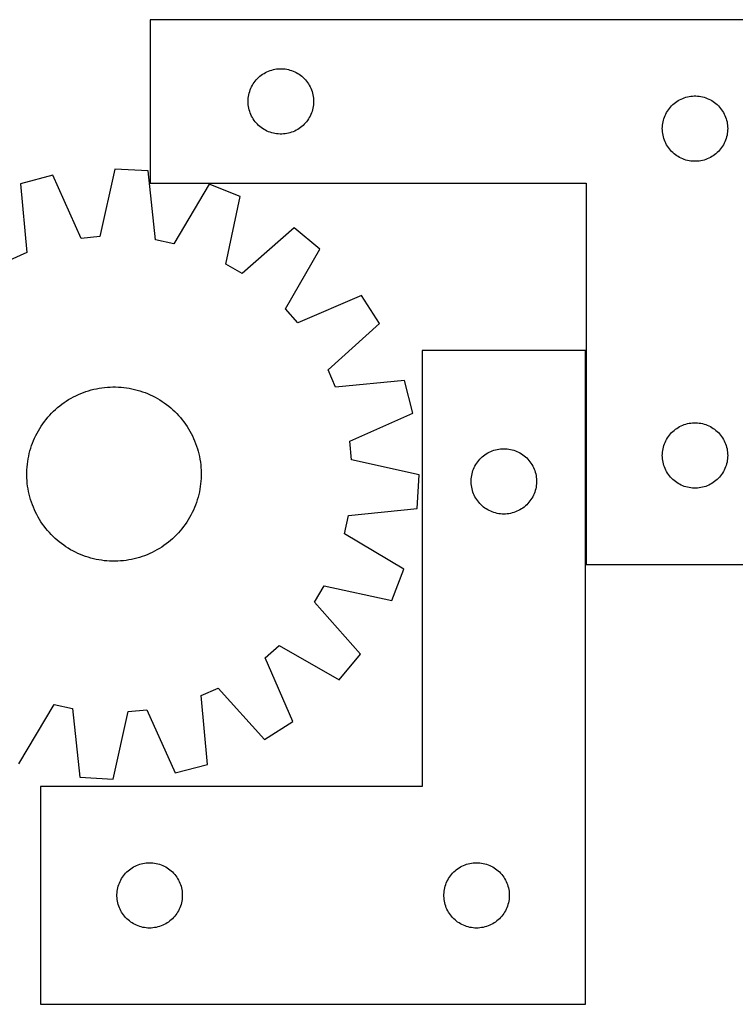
# Model space of a CAD drawing. Header units: millimetres. Extents: x 9 to 1493, y 7 to 461.
# Tile 3 of 4: x 677 to 1005, y 9 to 461. Entities that reach past the tile are written whole.
import ezdxf

# ---------------------------------------------------------------- set-up
doc = ezdxf.new("R2010")
doc.units = ezdxf.units.MM
doc.layers.add('COMMON', color=5, linetype='CONTINUOUS', true_color=0x0000ff)
doc.layers.add('CUT', color=7, linetype='CONTINUOUS', true_color=0x000000)

msp = doc.modelspace()

# ---------------------------------------------------------------- linework, layer by layer
at = {"layer": 'COMMON'}
msp.add_line((936.911163, 210.58747), (936.911163, 308.695864), dxfattribs=at)
at = {"layer": 'CUT'}
for p, q in [((1037.011163, 460.58747), (737.011163, 460.58747)), ((737.011163, 460.58747), (737.011163, 385.58747)), ((786.268881, 433.556632), (786.822063, 434.095751)), ((786.822063, 434.095751), (787.402266, 434.605677)), ((787.402266, 434.605677), (788.007949, 435.085059)), ((788.007949, 435.085059), (788.637508, 435.532625)), ((788.637508, 435.532625), (789.289271, 435.947189)), ((789.289271, 435.947189), (789.961512, 436.327652)), ((789.961512, 436.327652), (790.652448, 436.673004)), ((790.652448, 436.673004), (791.360245, 436.98233)), ((791.360245, 436.98233), (792.083028, 437.254808)), ((792.083028, 437.254808), (792.818879, 437.489718)), ((792.818879, 437.489718), (793.565847, 437.686436)), ((793.565847, 437.686436), (794.321952, 437.844439)), ((794.321952, 437.844439), (795.085188, 437.96331)), ((795.085188, 437.96331), (795.853531, 438.042733)), ((795.853531, 438.042733), (796.624945, 438.082497)), ((796.624945, 438.082497), (797.397382, 438.082497)), ((797.397382, 438.082497), (798.168795, 438.042733)), ((798.168795, 438.042733), (798.937139, 437.96331)), ((798.937139, 437.96331), (799.700375, 437.844439)), ((799.700375, 437.844439), (800.45648, 437.686436)), ((800.45648, 437.686436), (801.203448, 437.489718)), ((801.203448, 437.489718), (801.939299, 437.254808)), ((801.939299, 437.254808), (802.662082, 436.98233)), ((802.662082, 436.98233), (803.369879, 436.673004)), ((803.369879, 436.673004), (804.060815, 436.327652)), ((804.060815, 436.327652), (804.733055, 435.947189)), ((804.733055, 435.947189), (805.384819, 435.532625)), ((805.384819, 435.532625), (806.014378, 435.085059)), ((806.014378, 435.085059), (806.620061, 434.605677)), ((806.620061, 434.605677), (807.200263, 434.095751)), ((807.200263, 434.095751), (807.753446, 433.556632)), ((783.26641, 429.094279), (783.593857, 429.793877)), ((783.593857, 429.793877), (783.956885, 430.475691)), ((783.956885, 430.475691), (784.35453, 431.137913)), ((784.35453, 431.137913), (784.785738, 431.778786)), ((784.785738, 431.778786), (785.249366, 432.396612)), ((785.249366, 432.396612), (785.744184, 432.989752)), ((785.744184, 432.989752), (786.268881, 433.556632)), ((807.753446, 433.556632), (808.278142, 432.989752)), ((808.278142, 432.989752), (808.772961, 432.396612)), ((808.772961, 432.396612), (809.236588, 431.778786)), ((809.236588, 431.778786), (809.667797, 431.137913)), ((809.667797, 431.137913), (810.065442, 430.475691)), ((810.065442, 430.475691), (810.42847, 429.793877)), ((810.42847, 429.793877), (810.755917, 429.094279)), ((782.090665, 424.629785), (782.189845, 425.395829)), ((782.189845, 425.395829), (782.328328, 426.155751)), ((782.328328, 426.155751), (782.505748, 426.907537)), ((782.505748, 426.907537), (782.721633, 427.649192)), ((782.721633, 427.649192), (782.975411, 428.378751)), ((782.975411, 428.378751), (783.26641, 429.094279)), ((810.755917, 429.094279), (811.046916, 428.378751)), ((811.046916, 428.378751), (811.300694, 427.649192)), ((811.300694, 427.649192), (811.516579, 426.907537)), ((811.516579, 426.907537), (811.693999, 426.155751)), ((811.693999, 426.155751), (811.832482, 425.395829)), ((811.832482, 425.395829), (811.931662, 424.629785)), ((982.083028, 424.754808), (982.818879, 424.989718)), ((982.818879, 424.989718), (983.565847, 425.186436)), ((983.565847, 425.186436), (984.321952, 425.344439)), ((984.321952, 425.344439), (985.085188, 425.46331)), ((985.085188, 425.46331), (985.853531, 425.542733)), ((985.853531, 425.542733), (986.624945, 425.582497)), ((986.624945, 425.582497), (987.397382, 425.582497)), ((987.397382, 425.582497), (988.168795, 425.542733)), ((988.168795, 425.542733), (988.937139, 425.46331)), ((988.937139, 425.46331), (989.700375, 425.344439)), ((989.700375, 425.344439), (990.45648, 425.186436)), ((990.45648, 425.186436), (991.203448, 424.989718)), ((991.203448, 424.989718), (991.939299, 424.754808)), ((782.011163, 423.08747), (782.031052, 423.859651)), ((782.031052, 422.315289), (782.011163, 423.08747)), ((782.031052, 423.859651), (782.090665, 424.629785)), ((782.090665, 421.545155), (782.031052, 422.315289)), ((782.189845, 420.779111), (782.090665, 421.545155)), ((782.328328, 420.019189), (782.189845, 420.779111)), ((811.832482, 420.779111), (811.693999, 420.019189)), ((811.931662, 421.545155), (811.832482, 420.779111)), ((811.931662, 424.629785), (811.991275, 423.859651)), ((811.991275, 422.315289), (811.931662, 421.545155)), ((811.991275, 423.859651), (812.011163, 423.08747)), ((812.011163, 423.08747), (811.991275, 422.315289)), ((975.249366, 419.896612), (975.744184, 420.489752)), ((975.744184, 420.489752), (976.268881, 421.056632)), ((976.268881, 421.056632), (976.822063, 421.595751)), ((976.822063, 421.595751), (977.402266, 422.105677)), ((977.402266, 422.105677), (978.007949, 422.585059)), ((978.007949, 422.585059), (978.637508, 423.032625)), ((978.637508, 423.032625), (979.289271, 423.447189)), ((979.289271, 423.447189), (979.961512, 423.827652)), ((979.961512, 423.827652), (980.652448, 424.173004)), ((980.652448, 424.173004), (981.360245, 424.48233)), ((981.360245, 424.48233), (982.083028, 424.754808)), ((991.939299, 424.754808), (992.662082, 424.48233)), ((992.662082, 424.48233), (993.369879, 424.173004)), ((993.369879, 424.173004), (994.060815, 423.827652)), ((994.060815, 423.827652), (994.733055, 423.447189)), ((994.733055, 423.447189), (995.384819, 423.032625)), ((995.384819, 423.032625), (996.014378, 422.585059)), ((996.014378, 422.585059), (996.620061, 422.105677)), ((996.620061, 422.105677), (997.200263, 421.595751)), ((997.200263, 421.595751), (997.753446, 421.056632)), ((997.753446, 421.056632), (998.278142, 420.489752)), ((998.278142, 420.489752), (998.772961, 419.896612)), ((782.505748, 419.267403), (782.328328, 420.019189)), ((782.721633, 418.525748), (782.505748, 419.267403)), ((782.975411, 417.796189), (782.721633, 418.525748)), ((783.26641, 417.080661), (782.975411, 417.796189)), ((783.593857, 416.381063), (783.26641, 417.080661)), ((783.956885, 415.699249), (783.593857, 416.381063)), ((810.42847, 416.381063), (810.065442, 415.699249)), ((810.755917, 417.080661), (810.42847, 416.381063)), ((811.046916, 417.796189), (810.755917, 417.080661)), ((811.300694, 418.525748), (811.046916, 417.796189)), ((811.516579, 419.267403), (811.300694, 418.525748)), ((811.693999, 420.019189), (811.516579, 419.267403)), ((972.721633, 415.149192), (972.975411, 415.878751)), ((972.975411, 415.878751), (973.26641, 416.594279)), ((973.26641, 416.594279), (973.593857, 417.293877)), ((973.593857, 417.293877), (973.956885, 417.975691)), ((973.956885, 417.975691), (974.35453, 418.637913)), ((974.35453, 418.637913), (974.785738, 419.278786)), ((974.785738, 419.278786), (975.249366, 419.896612)), ((998.772961, 419.896612), (999.236588, 419.278786)), ((999.236588, 419.278786), (999.667797, 418.637913)), ((999.667797, 418.637913), (1000.065442, 417.975691)), ((1000.065442, 417.975691), (1000.42847, 417.293877)), ((1000.42847, 417.293877), (1000.755917, 416.594279)), ((1000.755917, 416.594279), (1001.046916, 415.878751)), ((1001.046916, 415.878751), (1001.300694, 415.149192)), ((784.35453, 415.037027), (783.956885, 415.699249)), ((784.785738, 414.396154), (784.35453, 415.037027)), ((785.249366, 413.778328), (784.785738, 414.396154)), ((785.744184, 413.185188), (785.249366, 413.778328)), ((786.268881, 412.618308), (785.744184, 413.185188)), ((786.822063, 412.07919), (786.268881, 412.618308)), ((787.402266, 411.569263), (786.822063, 412.07919)), ((788.007949, 411.089881), (787.402266, 411.569263)), ((806.620061, 411.569263), (806.014378, 411.089881)), ((807.200263, 412.07919), (806.620061, 411.569263)), ((807.753446, 412.618308), (807.200263, 412.07919)), ((808.278142, 413.185188), (807.753446, 412.618308)), ((808.772961, 413.778328), (808.278142, 413.185188)), ((809.236588, 414.396154), (808.772961, 413.778328)), ((809.667797, 415.037027), (809.236588, 414.396154)), ((810.065442, 415.699249), (809.667797, 415.037027)), ((972.011163, 410.58747), (972.031052, 411.359651)), ((972.031052, 411.359651), (972.090665, 412.129785)), ((972.090665, 412.129785), (972.189845, 412.895829)), ((972.189845, 412.895829), (972.328328, 413.655751)), ((972.328328, 413.655751), (972.505748, 414.407537)), ((972.505748, 414.407537), (972.721633, 415.149192)), ((1001.300694, 415.149192), (1001.516579, 414.407537)), ((1001.516579, 414.407537), (1001.693999, 413.655751)), ((1001.693999, 413.655751), (1001.832482, 412.895829)), ((1001.832482, 412.895829), (1001.931662, 412.129785)), ((1001.931662, 412.129785), (1001.991275, 411.359651)), ((1001.991275, 411.359651), (1002.011163, 410.58747)), ((788.637508, 410.642315), (788.007949, 411.089881)), ((789.289271, 410.227751), (788.637508, 410.642315)), ((789.961512, 409.847288), (789.289271, 410.227751)), ((790.652448, 409.501936), (789.961512, 409.847288)), ((791.360245, 409.19261), (790.652448, 409.501936)), ((792.083028, 408.920132), (791.360245, 409.19261)), ((792.818879, 408.685222), (792.083028, 408.920132)), ((793.565847, 408.488504), (792.818879, 408.685222)), ((794.321952, 408.330501), (793.565847, 408.488504)), ((795.085188, 408.21163), (794.321952, 408.330501)), ((795.853531, 408.132207), (795.085188, 408.21163)), ((796.624945, 408.092443), (795.853531, 408.132207)), ((797.397382, 408.092443), (796.624945, 408.092443)), ((798.168795, 408.132207), (797.397382, 408.092443)), ((798.937139, 408.21163), (798.168795, 408.132207)), ((799.700375, 408.330501), (798.937139, 408.21163)), ((800.45648, 408.488504), (799.700375, 408.330501)), ((801.203448, 408.685222), (800.45648, 408.488504)), ((801.939299, 408.920132), (801.203448, 408.685222)), ((802.662082, 409.19261), (801.939299, 408.920132)), ((803.369879, 409.501936), (802.662082, 409.19261)), ((804.060815, 409.847288), (803.369879, 409.501936)), ((804.733055, 410.227751), (804.060815, 409.847288)), ((805.384819, 410.642315), (804.733055, 410.227751)), ((806.014378, 411.089881), (805.384819, 410.642315)), ((972.031052, 409.815289), (972.011163, 410.58747)), ((972.090665, 409.045155), (972.031052, 409.815289)), ((972.189845, 408.279111), (972.090665, 409.045155)), ((972.328328, 407.519189), (972.189845, 408.279111)), ((972.505748, 406.767403), (972.328328, 407.519189)), ((972.721633, 406.025748), (972.505748, 406.767403)), ((1001.516579, 406.767403), (1001.300694, 406.025748)), ((1001.693999, 407.519189), (1001.516579, 406.767403)), ((1001.832482, 408.279111), (1001.693999, 407.519189)), ((1001.931662, 409.045155), (1001.832482, 408.279111)), ((1001.991275, 409.815289), (1001.931662, 409.045155)), ((1002.011163, 410.58747), (1001.991275, 409.815289)), ((972.975411, 405.296189), (972.721633, 406.025748)), ((973.26641, 404.580661), (972.975411, 405.296189)), ((973.593857, 403.881063), (973.26641, 404.580661)), ((973.956885, 403.199249), (973.593857, 403.881063)), ((974.35453, 402.537027), (973.956885, 403.199249)), ((974.785738, 401.896154), (974.35453, 402.537027)), ((999.667797, 402.537027), (999.236588, 401.896154)), ((1000.065442, 403.199249), (999.667797, 402.537027)), ((1000.42847, 403.881063), (1000.065442, 403.199249)), ((1000.755917, 404.580661), (1000.42847, 403.881063)), ((1001.046916, 405.296189), (1000.755917, 404.580661)), ((1001.300694, 406.025748), (1001.046916, 405.296189)), ((975.249366, 401.278328), (974.785738, 401.896154)), ((975.744184, 400.685188), (975.249366, 401.278328)), ((976.268881, 400.118308), (975.744184, 400.685188)), ((976.822063, 399.57919), (976.268881, 400.118308)), ((977.402266, 399.069263), (976.822063, 399.57919)), ((978.007949, 398.589881), (977.402266, 399.069263)), ((978.637508, 398.142315), (978.007949, 398.589881)), ((979.289271, 397.727751), (978.637508, 398.142315)), ((979.961512, 397.347288), (979.289271, 397.727751)), ((994.733055, 397.727751), (994.060815, 397.347288)), ((995.384819, 398.142315), (994.733055, 397.727751)), ((996.014378, 398.589881), (995.384819, 398.142315)), ((996.620061, 399.069263), (996.014378, 398.589881)), ((997.200263, 399.57919), (996.620061, 399.069263)), ((997.753446, 400.118308), (997.200263, 399.57919)), ((998.278142, 400.685188), (997.753446, 400.118308)), ((998.772961, 401.278328), (998.278142, 400.685188)), ((999.236588, 401.896154), (998.772961, 401.278328)), ((980.652448, 397.001936), (979.961512, 397.347288)), ((981.360245, 396.69261), (980.652448, 397.001936)), ((982.083028, 396.420132), (981.360245, 396.69261)), ((982.818879, 396.185222), (982.083028, 396.420132)), ((983.565847, 395.988504), (982.818879, 396.185222)), ((984.321952, 395.830501), (983.565847, 395.988504)), ((985.085188, 395.71163), (984.321952, 395.830501)), ((985.853531, 395.632207), (985.085188, 395.71163)), ((986.624945, 395.592443), (985.853531, 395.632207)), ((987.397382, 395.592443), (986.624945, 395.592443)), ((988.168795, 395.632207), (987.397382, 395.592443)), ((988.937139, 395.71163), (988.168795, 395.632207)), ((989.700375, 395.830501), (988.937139, 395.71163)), ((990.45648, 395.988504), (989.700375, 395.830501)), ((991.203448, 396.185222), (990.45648, 395.988504)), ((991.939299, 396.420132), (991.203448, 396.185222)), ((992.662082, 396.69261), (991.939299, 396.420132)), ((993.369879, 397.001936), (992.662082, 396.69261)), ((994.060815, 397.347288), (993.369879, 397.001936)), ((692.441075, 389.211688), (677.558422, 385.308205)), ((705.367312, 360.196396), (692.441075, 389.211688)), ((720.838976, 392.04454), (713.899309, 361.047511)), ((736.199463, 391.15798), (720.838976, 392.04454)), ((739.526826, 359.568371), (736.199463, 391.15798)), ((677.558422, 385.308205), (680.537015, 353.683804)), ((737.011163, 385.58747), (937.011163, 385.58747)), ((764.082871, 385.076748), (747.904247, 357.741298)), ((778.417601, 379.486929), (764.082871, 385.076748)), ((937.011163, 385.58747), (937.011163, 210.58747)), ((771.820385, 348.415213), (778.417601, 379.486929)), ((803.057093, 365.086886), (779.223188, 344.088798)), ((814.962882, 355.340977), (803.057093, 365.086886)), ((713.899309, 361.047511), (705.367312, 360.196396)), ((747.904247, 357.741298), (739.526826, 359.568371)), ((680.537015, 353.683804), (672.685612, 350.237813)), ((799.086868, 327.828671), (814.962882, 355.340977)), ((779.223188, 344.088798), (771.820385, 348.415213)), ((833.946574, 334.0317), (804.790417, 321.426414)), ((842.258, 321.083699), (833.946574, 334.0317)), ((804.790417, 321.426414), (799.086868, 327.828671)), ((818.657244, 299.8239), (842.258, 321.083699)), ((936.811162, 308.695864), (861.811162, 308.695864)), ((861.811162, 308.695864), (861.811162, 108.695864)), ((936.811162, 8.695864), (936.811162, 308.695864)), ((822.103235, 291.972497), (818.657244, 299.8239)), ((853.727636, 294.951089), (822.103235, 291.972497)), ((857.631119, 280.068436), (853.727636, 294.951089)), ((705.256045, 289.041037), (706.425622, 289.50049)), ((706.425622, 289.50049), (707.609053, 289.922979)), ((707.609053, 289.922979), (708.805172, 290.308087)), ((708.805172, 290.308087), (710.012796, 290.655434)), ((710.012796, 290.655434), (711.230735, 290.964677)), ((711.230735, 290.964677), (712.457787, 291.235511)), ((712.457787, 291.235511), (713.69274, 291.467669)), ((713.69274, 291.467669), (714.934376, 291.660922)), ((714.934376, 291.660922), (716.18147, 291.815078)), ((716.18147, 291.815078), (717.43279, 291.929986)), ((717.43279, 291.929986), (718.687103, 292.005533)), ((718.687103, 292.005533), (719.943169, 292.041643)), ((719.943169, 292.041643), (721.19975, 292.038282)), ((721.19975, 292.038282), (722.455605, 291.995452)), ((722.455605, 291.995452), (723.709496, 291.913196)), ((723.709496, 291.913196), (724.960183, 291.791595)), ((724.960183, 291.791595), (726.206434, 291.630769)), ((726.206434, 291.630769), (727.447019, 291.430876)), ((727.447019, 291.430876), (728.680712, 291.192114)), ((728.680712, 291.192114), (729.906297, 290.914719)), ((729.906297, 290.914719), (731.122565, 290.598964)), ((731.122565, 290.598964), (732.328314, 290.245162)), ((732.328314, 290.245162), (733.522354, 289.85366)), ((733.522354, 289.85366), (734.703508, 289.424846)), ((734.703508, 289.424846), (735.87061, 288.959142)), ((696.533316, 284.096558), (697.551887, 284.832439)), ((697.551887, 284.832439), (698.59307, 285.535962)), ((698.59307, 285.535962), (699.655837, 286.206433)), ((699.655837, 286.206433), (700.73914, 286.843192)), ((700.73914, 286.843192), (701.84191, 287.445608)), ((701.84191, 287.445608), (702.963058, 288.013089)), ((702.963058, 288.013089), (704.101477, 288.545074)), ((704.101477, 288.545074), (705.256045, 289.041037)), ((735.87061, 288.959142), (737.022508, 288.457009)), ((737.022508, 288.457009), (738.158065, 287.918941)), ((738.158065, 287.918941), (739.276161, 287.34547)), ((739.276161, 287.34547), (740.375692, 286.737162)), ((740.375692, 286.737162), (741.455573, 286.094617)), ((741.455573, 286.094617), (742.514738, 285.418469)), ((742.514738, 285.418469), (743.552142, 284.709386)), ((743.552142, 284.709386), (744.566762, 283.968067)), ((691.813986, 279.958293), (692.7049, 280.844453)), ((692.7049, 280.844453), (693.623209, 281.702192)), ((693.623209, 281.702192), (694.568007, 282.530662)), ((694.568007, 282.530662), (695.538362, 283.329047)), ((695.538362, 283.329047), (696.533316, 284.096558)), ((744.566762, 283.968067), (745.557595, 283.195243)), ((745.557595, 283.195243), (746.523665, 282.391678)), ((746.523665, 282.391678), (747.464017, 281.558165)), ((747.464017, 281.558165), (748.377724, 280.695526)), ((748.377724, 280.695526), (749.263884, 279.804612)), ((687.800126, 275.132712), (688.541445, 276.147331)), ((688.541445, 276.147331), (689.314269, 277.138165)), ((689.314269, 277.138165), (690.117833, 278.104234)), ((690.117833, 278.104234), (690.951347, 279.044586)), ((690.951347, 279.044586), (691.813986, 279.958293)), ((749.263884, 279.804612), (750.121623, 278.886303)), ((750.121623, 278.886303), (750.950093, 277.941505)), ((750.950093, 277.941505), (751.748478, 276.97115)), ((751.748478, 276.97115), (752.515989, 275.976196)), ((752.515989, 275.976196), (753.251869, 274.957625)), ((828.615827, 267.1422), (857.631119, 280.068436)), ((685.164042, 270.85673), (685.77235, 271.956261)), ((685.77235, 271.956261), (686.414895, 273.036142)), ((686.414895, 273.036142), (687.091043, 274.095307)), ((687.091043, 274.095307), (687.800126, 275.132712)), ((753.251869, 274.957625), (753.955392, 273.916442)), ((753.955392, 273.916442), (754.625864, 272.853675)), ((754.625864, 272.853675), (755.262622, 271.770372)), ((755.262622, 271.770372), (755.865039, 270.667602)), ((976.268881, 271.056632), (976.822063, 271.595751)), ((976.822063, 271.595751), (977.402266, 272.105677)), ((977.402266, 272.105677), (978.007949, 272.585059)), ((978.007949, 272.585059), (978.637508, 273.032625)), ((978.637508, 273.032625), (979.289271, 273.447189)), ((979.289271, 273.447189), (979.961512, 273.827652)), ((979.961512, 273.827652), (980.652448, 274.173004)), ((980.652448, 274.173004), (981.360245, 274.48233)), ((981.360245, 274.48233), (982.083028, 274.754808)), ((982.083028, 274.754808), (982.818879, 274.989718)), ((982.818879, 274.989718), (983.565847, 275.186436)), ((983.565847, 275.186436), (984.321952, 275.344439)), ((984.321952, 275.344439), (985.085188, 275.46331)), ((985.085188, 275.46331), (985.853531, 275.542733)), ((985.853531, 275.542733), (986.624945, 275.582497)), ((986.624945, 275.582497), (987.397382, 275.582497)), ((987.397382, 275.582497), (988.168795, 275.542733)), ((988.168795, 275.542733), (988.937139, 275.46331)), ((988.937139, 275.46331), (989.700375, 275.344439)), ((989.700375, 275.344439), (990.45648, 275.186436)), ((990.45648, 275.186436), (991.203448, 274.989718)), ((991.203448, 274.989718), (991.939299, 274.754808)), ((991.939299, 274.754808), (992.662082, 274.48233)), ((992.662082, 274.48233), (993.369879, 274.173004)), ((993.369879, 274.173004), (994.060815, 273.827652)), ((994.060815, 273.827652), (994.733055, 273.447189)), ((994.733055, 273.447189), (995.384819, 273.032625)), ((995.384819, 273.032625), (996.014378, 272.585059)), ((996.014378, 272.585059), (996.620061, 272.105677)), ((996.620061, 272.105677), (997.200263, 271.595751)), ((997.200263, 271.595751), (997.753446, 271.056632)), ((683.084666, 266.284078), (683.55037, 267.45118)), ((683.55037, 267.45118), (684.052503, 268.603077)), ((684.052503, 268.603077), (684.590571, 269.738635)), ((684.590571, 269.738635), (685.164042, 270.85673)), ((755.865039, 270.667602), (756.43252, 269.546454)), ((756.43252, 269.546454), (756.964505, 268.408035)), ((756.964505, 268.408035), (757.460468, 267.253467)), ((757.460468, 267.253467), (757.919921, 266.08389)), ((829.466942, 258.610203), (828.615827, 267.1422)), ((973.26641, 266.594279), (973.593857, 267.293877)), ((973.593857, 267.293877), (973.956885, 267.975691)), ((973.956885, 267.975691), (974.35453, 268.637913)), ((974.35453, 268.637913), (974.785738, 269.278786)), ((974.785738, 269.278786), (975.249366, 269.896612)), ((975.249366, 269.896612), (975.744184, 270.489752)), ((975.744184, 270.489752), (976.268881, 271.056632)), ((997.753446, 271.056632), (998.278142, 270.489752)), ((998.278142, 270.489752), (998.772961, 269.896612)), ((998.772961, 269.896612), (999.236588, 269.278786)), ((999.236588, 269.278786), (999.667797, 268.637913)), ((999.667797, 268.637913), (1000.065442, 267.975691)), ((1000.065442, 267.975691), (1000.42847, 267.293877)), ((1000.42847, 267.293877), (1000.755917, 266.594279)), ((681.594793, 261.486867), (681.910547, 262.703134)), ((681.910547, 262.703134), (682.26435, 263.908883)), ((682.26435, 263.908883), (682.655852, 265.102923)), ((682.655852, 265.102923), (683.084666, 266.284078)), ((757.919921, 266.08389), (758.34241, 264.900458)), ((758.34241, 264.900458), (758.727518, 263.70434)), ((758.727518, 263.70434), (759.074865, 262.496716)), ((759.074865, 262.496716), (759.384108, 261.278777)), ((891.922941, 261.750142), (892.604756, 262.11317)), ((892.604756, 262.11317), (893.304354, 262.440617)), ((893.304354, 262.440617), (894.019881, 262.731616)), ((894.019881, 262.731616), (894.74944, 262.985395)), ((894.74944, 262.985395), (895.491096, 263.20128)), ((895.491096, 263.20128), (896.242881, 263.378699)), ((896.242881, 263.378699), (897.002804, 263.517182)), ((897.002804, 263.517182), (897.768847, 263.616362)), ((897.768847, 263.616362), (898.538981, 263.675975)), ((898.538981, 263.675975), (899.311162, 263.695864)), ((899.311162, 263.695864), (900.083344, 263.675975)), ((900.083344, 263.675975), (900.853477, 263.616362)), ((900.853477, 263.616362), (901.619521, 263.517182)), ((901.619521, 263.517182), (902.379443, 263.378699)), ((902.379443, 263.378699), (903.131229, 263.20128)), ((903.131229, 263.20128), (903.872885, 262.985395)), ((903.872885, 262.985395), (904.602444, 262.731616)), ((904.602444, 262.731616), (905.317971, 262.440617)), ((905.317971, 262.440617), (906.017569, 262.11317)), ((906.017569, 262.11317), (906.699383, 261.750142)), ((972.031052, 261.359651), (972.090665, 262.129785)), ((972.090665, 262.129785), (972.189845, 262.895829)), ((972.189845, 262.895829), (972.328328, 263.655751)), ((972.328328, 263.655751), (972.505748, 264.407537)), ((972.505748, 264.407537), (972.721633, 265.149192)), ((972.721633, 265.149192), (972.975411, 265.878751)), ((972.975411, 265.878751), (973.26641, 266.594279)), ((1000.755917, 266.594279), (1001.046916, 265.878751)), ((1001.046916, 265.878751), (1001.300694, 265.149192)), ((1001.300694, 265.149192), (1001.516579, 264.407537)), ((1001.516579, 264.407537), (1001.693999, 263.655751)), ((1001.693999, 263.655751), (1001.832482, 262.895829)), ((1001.832482, 262.895829), (1001.931662, 262.129785)), ((1001.931662, 262.129785), (1001.991275, 261.359651)), ((680.717917, 256.540753), (680.878743, 257.787004)), ((680.878743, 257.787004), (681.078636, 259.027588)), ((681.078636, 259.027588), (681.317398, 260.261282)), ((681.317398, 260.261282), (681.594793, 261.486867)), ((759.384108, 261.278777), (759.654942, 260.051725)), ((759.654942, 260.051725), (759.8871, 258.816772)), ((759.8871, 258.816772), (760.080353, 257.575136)), ((860.46397, 251.670535), (829.466942, 258.610203)), ((886.866007, 257.06952), (887.313574, 257.699078)), ((887.313574, 257.699078), (887.792956, 258.304761)), ((887.792956, 258.304761), (888.302882, 258.884964)), ((888.302882, 258.884964), (888.842, 259.438147)), ((888.842, 259.438147), (889.408881, 259.962843)), ((889.408881, 259.962843), (890.00202, 260.457661)), ((890.00202, 260.457661), (890.619846, 260.921289)), ((890.619846, 260.921289), (891.26072, 261.352497)), ((891.26072, 261.352497), (891.922941, 261.750142)), ((906.699383, 261.750142), (907.361605, 261.352497)), ((907.361605, 261.352497), (908.002479, 260.921289)), ((908.002479, 260.921289), (908.620305, 260.457661)), ((908.620305, 260.457661), (909.213444, 259.962843)), ((909.213444, 259.962843), (909.780325, 259.438147)), ((909.780325, 259.438147), (910.319443, 258.884964)), ((910.319443, 258.884964), (910.829369, 258.304761)), ((910.829369, 258.304761), (911.308751, 257.699078)), ((911.308751, 257.699078), (911.756318, 257.06952)), ((972.011163, 260.58747), (972.031052, 261.359651)), ((972.031052, 259.815289), (972.011163, 260.58747)), ((972.090665, 259.045155), (972.031052, 259.815289)), ((972.189845, 258.279111), (972.090665, 259.045155)), ((972.328328, 257.519189), (972.189845, 258.279111)), ((1001.832482, 258.279111), (1001.693999, 257.519189)), ((1001.931662, 259.045155), (1001.832482, 258.279111)), ((1001.991275, 259.815289), (1001.931662, 259.045155)), ((1001.991275, 261.359651), (1002.011163, 260.58747)), ((1002.011163, 260.58747), (1001.991275, 259.815289)), ((680.47123, 252.780319), (680.51406, 254.036175)), ((680.51406, 254.036175), (680.596316, 255.290065)), ((680.596316, 255.290065), (680.717917, 256.540753)), ((760.080353, 257.575136), (760.234509, 256.328042)), ((760.234509, 256.328042), (760.349417, 255.076722)), ((760.349417, 255.076722), (760.424964, 253.822409)), ((760.424964, 253.822409), (760.461074, 252.566343)), ((884.908914, 252.888148), (885.143824, 253.624)), ((885.143824, 253.624), (885.416303, 254.346782)), ((885.416303, 254.346782), (885.725628, 255.05458)), ((885.725628, 255.05458), (886.07098, 255.745515)), ((886.07098, 255.745515), (886.451443, 256.417756)), ((886.451443, 256.417756), (886.866007, 257.06952)), ((911.756318, 257.06952), (912.170882, 256.417756)), ((912.170882, 256.417756), (912.551344, 255.745515)), ((912.551344, 255.745515), (912.896696, 255.05458)), ((912.896696, 255.05458), (913.206022, 254.346782)), ((913.206022, 254.346782), (913.478501, 253.624)), ((913.478501, 253.624), (913.713411, 252.888148)), ((972.505748, 256.767403), (972.328328, 257.519189)), ((972.721633, 256.025748), (972.505748, 256.767403)), ((972.975411, 255.296189), (972.721633, 256.025748)), ((973.26641, 254.580661), (972.975411, 255.296189)), ((973.593857, 253.881063), (973.26641, 254.580661)), ((973.956885, 253.199249), (973.593857, 253.881063)), ((974.35453, 252.537027), (973.956885, 253.199249)), ((1000.065442, 253.199249), (999.667797, 252.537027)), ((1000.42847, 253.881063), (1000.065442, 253.199249)), ((1000.755917, 254.580661), (1000.42847, 253.881063)), ((1001.046916, 255.296189), (1000.755917, 254.580661)), ((1001.300694, 256.025748), (1001.046916, 255.296189)), ((1001.516579, 256.767403), (1001.300694, 256.025748)), ((1001.693999, 257.519189), (1001.516579, 256.767403)), ((680.467868, 251.523738), (680.47123, 252.780319)), ((680.503979, 250.267672), (680.467868, 251.523738)), ((680.579525, 249.01336), (680.503979, 250.267672)), ((680.694434, 247.762039), (680.579525, 249.01336)), ((760.332627, 248.800016), (760.211026, 247.549329)), ((760.414883, 250.053907), (760.332627, 248.800016)), ((760.457713, 251.309762), (760.414883, 250.053907)), ((760.461074, 252.566343), (760.457713, 251.309762)), ((859.577411, 236.310049), (860.46397, 251.670535)), ((884.316135, 249.082083), (884.3559, 249.853496)), ((884.316135, 248.309645), (884.316135, 249.082083)), ((884.3559, 249.853496), (884.435322, 250.621839)), ((884.435322, 250.621839), (884.554193, 251.385075)), ((884.554193, 251.385075), (884.712197, 252.14118)), ((884.712197, 252.14118), (884.908914, 252.888148)), ((913.713411, 252.888148), (913.910128, 252.14118)), ((913.910128, 252.14118), (914.068132, 251.385075)), ((914.068132, 251.385075), (914.187003, 250.621839)), ((914.187003, 250.621839), (914.266425, 249.853496)), ((914.266425, 249.853496), (914.306189, 249.082083)), ((914.306189, 249.082083), (914.306189, 248.309645)), ((974.785738, 251.896154), (974.35453, 252.537027)), ((975.249366, 251.278328), (974.785738, 251.896154)), ((975.744184, 250.685188), (975.249366, 251.278328)), ((976.268881, 250.118308), (975.744184, 250.685188)), ((976.822063, 249.57919), (976.268881, 250.118308)), ((977.402266, 249.069263), (976.822063, 249.57919)), ((978.007949, 248.589881), (977.402266, 249.069263)), ((978.637508, 248.142315), (978.007949, 248.589881)), ((996.014378, 248.589881), (995.384819, 248.142315)), ((996.620061, 249.069263), (996.014378, 248.589881)), ((997.200263, 249.57919), (996.620061, 249.069263)), ((997.753446, 250.118308), (997.200263, 249.57919)), ((998.278142, 250.685188), (997.753446, 250.118308)), ((998.772961, 251.278328), (998.278142, 250.685188)), ((999.236588, 251.896154), (998.772961, 251.278328)), ((999.667797, 252.537027), (999.236588, 251.896154)), ((680.84859, 246.514945), (680.694434, 247.762039)), ((681.041843, 245.273309), (680.84859, 246.514945)), ((681.274001, 244.038356), (681.041843, 245.273309)), ((681.544835, 242.811304), (681.274001, 244.038356)), ((759.850307, 245.062493), (759.611545, 243.8288)), ((760.050199, 246.303077), (759.850307, 245.062493)), ((760.211026, 247.549329), (760.050199, 246.303077)), ((884.3559, 247.538232), (884.316135, 248.309645)), ((884.435322, 246.769888), (884.3559, 247.538232)), ((884.554193, 246.006652), (884.435322, 246.769888)), ((884.712197, 245.250548), (884.554193, 246.006652)), ((884.908914, 244.503579), (884.712197, 245.250548)), ((885.143824, 243.767728), (884.908914, 244.503579)), ((913.713411, 244.503579), (913.478501, 243.767728)), ((913.910128, 245.250548), (913.713411, 244.503579)), ((914.068132, 246.006652), (913.910128, 245.250548)), ((914.187003, 246.769888), (914.068132, 246.006652)), ((914.266425, 247.538232), (914.187003, 246.769888)), ((914.306189, 248.309645), (914.266425, 247.538232)), ((979.289271, 247.727751), (978.637508, 248.142315)), ((979.961512, 247.347288), (979.289271, 247.727751)), ((980.652448, 247.001936), (979.961512, 247.347288)), ((981.360245, 246.69261), (980.652448, 247.001936)), ((982.083028, 246.420132), (981.360245, 246.69261)), ((982.818879, 246.185222), (982.083028, 246.420132)), ((983.565847, 245.988504), (982.818879, 246.185222)), ((984.321952, 245.830501), (983.565847, 245.988504)), ((985.085188, 245.71163), (984.321952, 245.830501)), ((985.853531, 245.632207), (985.085188, 245.71163)), ((986.624945, 245.592443), (985.853531, 245.632207)), ((987.397382, 245.592443), (986.624945, 245.592443)), ((988.168795, 245.632207), (987.397382, 245.592443)), ((988.937139, 245.71163), (988.168795, 245.632207)), ((989.700375, 245.830501), (988.937139, 245.71163)), ((990.45648, 245.988504), (989.700375, 245.830501)), ((991.203448, 246.185222), (990.45648, 245.988504)), ((991.939299, 246.420132), (991.203448, 246.185222)), ((992.662082, 246.69261), (991.939299, 246.420132)), ((993.369879, 247.001936), (992.662082, 246.69261)), ((994.060815, 247.347288), (993.369879, 247.001936)), ((994.733055, 247.727751), (994.060815, 247.347288)), ((995.384819, 248.142315), (994.733055, 247.727751)), ((681.854078, 241.593365), (681.544835, 242.811304)), ((682.201425, 240.385741), (681.854078, 241.593365)), ((682.586533, 239.189623), (682.201425, 240.385741)), ((758.664592, 240.181198), (758.273091, 238.987158)), ((759.018395, 241.386947), (758.664592, 240.181198)), ((759.33415, 242.603214), (759.018395, 241.386947)), ((759.611545, 243.8288), (759.33415, 242.603214)), ((885.416303, 243.044945), (885.143824, 243.767728)), ((885.725628, 242.337148), (885.416303, 243.044945)), ((886.07098, 241.646213), (885.725628, 242.337148)), ((886.451443, 240.973972), (886.07098, 241.646213)), ((886.866007, 240.322208), (886.451443, 240.973972)), ((887.313574, 239.69265), (886.866007, 240.322208)), ((887.792956, 239.086966), (887.313574, 239.69265)), ((911.308751, 239.69265), (910.829369, 239.086966)), ((911.756318, 240.322208), (911.308751, 239.69265)), ((912.170882, 240.973972), (911.756318, 240.322208)), ((912.551344, 241.646213), (912.170882, 240.973972)), ((912.896696, 242.337148), (912.551344, 241.646213)), ((913.206022, 243.044945), (912.896696, 242.337148)), ((913.478501, 243.767728), (913.206022, 243.044945)), ((683.009022, 238.006191), (682.586533, 239.189623)), ((683.468475, 236.836614), (683.009022, 238.006191)), ((683.964438, 235.682047), (683.468475, 236.836614)), ((684.496423, 234.543627), (683.964438, 235.682047)), ((756.876439, 235.487004), (756.338372, 234.351446)), ((757.378573, 236.638902), (756.876439, 235.487004)), ((757.844276, 237.806004), (757.378573, 236.638902)), ((758.273091, 238.987158), (757.844276, 237.806004)), ((827.987802, 232.982686), (859.577411, 236.310049)), ((888.302882, 238.506764), (887.792956, 239.086966)), ((888.842, 237.953581), (888.302882, 238.506764)), ((889.408881, 237.428885), (888.842, 237.953581)), ((890.00202, 236.934067), (889.408881, 237.428885)), ((890.619846, 236.470439), (890.00202, 236.934067)), ((891.26072, 236.03923), (890.619846, 236.470439)), ((891.922941, 235.641585), (891.26072, 236.03923)), ((892.604756, 235.278558), (891.922941, 235.641585)), ((893.304354, 234.95111), (892.604756, 235.278558)), ((906.017569, 235.278558), (905.317971, 234.95111)), ((906.699383, 235.641585), (906.017569, 235.278558)), ((907.361605, 236.03923), (906.699383, 235.641585)), ((908.002479, 236.470439), (907.361605, 236.03923)), ((908.620305, 236.934067), (908.002479, 236.470439)), ((909.213444, 237.428885), (908.620305, 236.934067)), ((909.780325, 237.953581), (909.213444, 237.428885)), ((910.319443, 238.506764), (909.780325, 237.953581)), ((910.829369, 239.086966), (910.319443, 238.506764)), ((685.063903, 233.422479), (684.496423, 234.543627)), ((685.66632, 232.31971), (685.063903, 233.422479)), ((686.303079, 231.236406), (685.66632, 232.31971)), ((686.97355, 230.173639), (686.303079, 231.236406)), ((754.514048, 231.053939), (753.8379, 229.994774)), ((755.156593, 232.13382), (754.514048, 231.053939)), ((755.764901, 233.233351), (755.156593, 232.13382)), ((756.338372, 234.351446), (755.764901, 233.233351)), ((826.160728, 224.605265), (827.987802, 232.982686)), ((894.019881, 234.660112), (893.304354, 234.95111)), ((894.74944, 234.406333), (894.019881, 234.660112)), ((895.491096, 234.190448), (894.74944, 234.406333)), ((896.242881, 234.013029), (895.491096, 234.190448)), ((897.002804, 233.874545), (896.242881, 234.013029)), ((897.768847, 233.775366), (897.002804, 233.874545)), ((898.538981, 233.715752), (897.768847, 233.775366)), ((899.311162, 233.695864), (898.538981, 233.715752)), ((900.083344, 233.715752), (899.311162, 233.695864)), ((900.853477, 233.775366), (900.083344, 233.715752)), ((901.619521, 233.874545), (900.853477, 233.775366)), ((902.379443, 234.013029), (901.619521, 233.874545)), ((903.131229, 234.190448), (902.379443, 234.013029)), ((903.872885, 234.406333), (903.131229, 234.190448)), ((904.602444, 234.660112), (903.872885, 234.406333)), ((905.317971, 234.95111), (904.602444, 234.660112)), ((687.677073, 229.132456), (686.97355, 230.173639)), ((688.412954, 228.113885), (687.677073, 229.132456)), ((689.180465, 227.118931), (688.412954, 228.113885)), ((689.97885, 226.148576), (689.180465, 227.118931)), ((690.80732, 225.203778), (689.97885, 226.148576)), ((750.811109, 225.985847), (749.977596, 225.045495)), ((751.614674, 226.951917), (750.811109, 225.985847)), ((752.387497, 227.94275), (751.614674, 226.951917)), ((753.128817, 228.95737), (752.387497, 227.94275)), ((753.8379, 229.994774), (753.128817, 228.95737)), ((691.665059, 224.285469), (690.80732, 225.203778)), ((692.551219, 223.394555), (691.665059, 224.285469)), ((693.464926, 222.531916), (692.551219, 223.394555)), ((694.405278, 221.698403), (693.464926, 222.531916)), ((695.371347, 220.894838), (694.405278, 221.698403)), ((746.360936, 221.559419), (745.390581, 220.761034)), ((747.305734, 222.387889), (746.360936, 221.559419)), ((748.224043, 223.245628), (747.305734, 222.387889)), ((749.114957, 224.131788), (748.224043, 223.245628)), ((749.977596, 225.045495), (749.114957, 224.131788)), ((853.496179, 208.426641), (826.160728, 224.605265)), ((696.362181, 220.122014), (695.371347, 220.894838)), ((697.3768, 219.380695), (696.362181, 220.122014)), ((698.414205, 218.671612), (697.3768, 219.380695)), ((699.47337, 217.995464), (698.414205, 218.671612)), ((700.553251, 217.352919), (699.47337, 217.995464)), ((701.652782, 216.744611), (700.553251, 217.352919)), ((740.189802, 217.24689), (739.087033, 216.644473)), ((741.273105, 217.883648), (740.189802, 217.24689)), ((742.335873, 218.554119), (741.273105, 217.883648)), ((743.377056, 219.257643), (742.335873, 218.554119)), ((744.395627, 219.993523), (743.377056, 219.257643)), ((745.390581, 220.761034), (744.395627, 219.993523)), ((702.770877, 216.17114), (701.652782, 216.744611)), ((703.906434, 215.633073), (702.770877, 216.17114)), ((705.058332, 215.130939), (703.906434, 215.633073)), ((706.225434, 214.665236), (705.058332, 215.130939)), ((707.406588, 214.236421), (706.225434, 214.665236)), ((708.600629, 213.844919), (707.406588, 214.236421)), ((709.806378, 213.491117), (708.600629, 213.844919)), ((711.022645, 213.175362), (709.806378, 213.491117)), ((712.24823, 212.897967), (711.022645, 213.175362)), ((713.481924, 212.659205), (712.24823, 212.897967)), ((714.722508, 212.459313), (713.481924, 212.659205)), ((715.968759, 212.298486), (714.722508, 212.459313)), ((725.994567, 212.429159), (724.747473, 212.275003)), ((727.236203, 212.622412), (725.994567, 212.429159)), ((728.471156, 212.85457), (727.236203, 212.622412)), ((729.698208, 213.125404), (728.471156, 212.85457)), ((730.916147, 213.434647), (729.698208, 213.125404)), ((732.123771, 213.781994), (730.916147, 213.434647)), ((733.319889, 214.167102), (732.123771, 213.781994)), ((734.503321, 214.589591), (733.319889, 214.167102)), ((735.672897, 215.049044), (734.503321, 214.589591)), ((736.827465, 215.545007), (735.672897, 215.049044)), ((737.965885, 216.076992), (736.827465, 215.545007)), ((739.087033, 216.644473), (737.965885, 216.076992)), ((717.219447, 212.176885), (715.968759, 212.298486)), ((718.473337, 212.094629), (717.219447, 212.176885)), ((719.729193, 212.051799), (718.473337, 212.094629)), ((720.985774, 212.048438), (719.729193, 212.051799)), ((722.24184, 212.084548), (720.985774, 212.048438)), ((723.496152, 212.160095), (722.24184, 212.084548)), ((724.747473, 212.275003), (723.496152, 212.160095)), ((847.906359, 194.091911), (853.496179, 208.426641)), ((937.011163, 210.58747), (1037.011163, 210.58747)), ((812.508228, 193.286324), (816.834644, 200.689127)), ((816.834644, 200.689127), (847.906359, 194.091911)), ((833.506317, 169.452419), (812.508228, 193.286324)), ((789.845844, 167.719095), (796.248102, 173.422644)), ((796.248102, 173.422644), (823.760408, 157.54663)), ((802.451131, 138.562938), (789.845844, 167.719095)), ((823.760408, 157.54663), (833.506317, 169.452419)), ((760.391928, 150.406277), (768.24333, 153.852268)), ((768.24333, 153.852268), (789.50313, 130.251512)), ((763.37052, 118.781876), (760.391928, 150.406277)), ((676.846071, 119.013333), (693.024696, 146.348784)), ((693.024696, 146.348784), (701.402117, 144.52171)), ((701.402117, 144.52171), (704.729479, 112.932101)), ((720.089966, 112.045541), (727.029634, 143.04257)), ((727.029634, 143.04257), (735.561631, 143.893685)), ((735.561631, 143.893685), (748.487867, 114.878393)), ((789.50313, 130.251512), (802.451131, 138.562938)), ((748.487867, 114.878393), (763.37052, 118.781876)), ((861.811162, 108.695864), (686.811162, 108.695864)), ((686.811162, 108.695864), (686.811162, 8.695864)), ((704.729479, 112.932101), (720.089966, 112.045541)), ((730.104756, 72.11317), (730.804354, 72.440617)), ((730.804354, 72.440617), (731.519881, 72.731616)), ((731.519881, 72.731616), (732.24944, 72.985395)), ((732.24944, 72.985395), (732.991096, 73.20128)), ((732.991096, 73.20128), (733.742881, 73.378699)), ((733.742881, 73.378699), (734.502804, 73.517182)), ((734.502804, 73.517182), (735.268847, 73.616362)), ((735.268847, 73.616362), (736.038981, 73.675975)), ((736.038981, 73.675975), (736.811162, 73.695864)), ((736.811162, 73.695864), (737.583344, 73.675975)), ((737.583344, 73.675975), (738.353477, 73.616362)), ((738.353477, 73.616362), (739.119521, 73.517182)), ((739.119521, 73.517182), (739.879443, 73.378699)), ((739.879443, 73.378699), (740.631229, 73.20128)), ((740.631229, 73.20128), (741.372885, 72.985395)), ((741.372885, 72.985395), (742.102444, 72.731616)), ((742.102444, 72.731616), (742.817971, 72.440617)), ((742.817971, 72.440617), (743.517569, 72.11317)), ((880.104756, 72.11317), (880.804354, 72.440617)), ((880.804354, 72.440617), (881.519881, 72.731616)), ((881.519881, 72.731616), (882.24944, 72.985395)), ((882.24944, 72.985395), (882.991096, 73.20128)), ((882.991096, 73.20128), (883.742881, 73.378699)), ((883.742881, 73.378699), (884.502804, 73.517182)), ((884.502804, 73.517182), (885.268847, 73.616362)), ((885.268847, 73.616362), (886.038981, 73.675975)), ((886.038981, 73.675975), (886.811162, 73.695864)), ((886.811162, 73.695864), (887.583344, 73.675975)), ((887.583344, 73.675975), (888.353477, 73.616362)), ((888.353477, 73.616362), (889.119521, 73.517182)), ((889.119521, 73.517182), (889.879443, 73.378699)), ((889.879443, 73.378699), (890.631229, 73.20128)), ((890.631229, 73.20128), (891.372885, 72.985395)), ((891.372885, 72.985395), (892.102444, 72.731616)), ((892.102444, 72.731616), (892.817971, 72.440617)), ((892.817971, 72.440617), (893.517569, 72.11317)), ((724.813574, 67.699078), (725.292956, 68.304761)), ((725.292956, 68.304761), (725.802882, 68.884964)), ((725.802882, 68.884964), (726.342, 69.438147)), ((726.342, 69.438147), (726.908881, 69.962843)), ((726.908881, 69.962843), (727.50202, 70.457661)), ((727.50202, 70.457661), (728.119846, 70.921289)), ((728.119846, 70.921289), (728.76072, 71.352497)), ((728.76072, 71.352497), (729.422941, 71.750142)), ((729.422941, 71.750142), (730.104756, 72.11317)), ((743.517569, 72.11317), (744.199383, 71.750142)), ((744.199383, 71.750142), (744.861605, 71.352497)), ((744.861605, 71.352497), (745.502479, 70.921289)), ((745.502479, 70.921289), (746.120305, 70.457661)), ((746.120305, 70.457661), (746.713444, 69.962843)), ((746.713444, 69.962843), (747.280325, 69.438147)), ((747.280325, 69.438147), (747.819443, 68.884964)), ((747.819443, 68.884964), (748.329369, 68.304761)), ((748.329369, 68.304761), (748.808751, 67.699078)), ((874.813574, 67.699078), (875.292956, 68.304761)), ((875.292956, 68.304761), (875.802882, 68.884964)), ((875.802882, 68.884964), (876.342, 69.438147)), ((876.342, 69.438147), (876.908881, 69.962843)), ((876.908881, 69.962843), (877.50202, 70.457661)), ((877.50202, 70.457661), (878.119846, 70.921289)), ((878.119846, 70.921289), (878.76072, 71.352497)), ((878.76072, 71.352497), (879.422941, 71.750142)), ((879.422941, 71.750142), (880.104756, 72.11317)), ((893.517569, 72.11317), (894.199383, 71.750142)), ((894.199383, 71.750142), (894.861605, 71.352497)), ((894.861605, 71.352497), (895.502479, 70.921289)), ((895.502479, 70.921289), (896.120305, 70.457661)), ((896.120305, 70.457661), (896.713444, 69.962843)), ((896.713444, 69.962843), (897.280325, 69.438147)), ((897.280325, 69.438147), (897.819443, 68.884964)), ((897.819443, 68.884964), (898.329369, 68.304761)), ((898.329369, 68.304761), (898.808751, 67.699078)), ((722.408914, 62.888148), (722.643824, 63.624)), ((722.643824, 63.624), (722.916303, 64.346782)), ((722.916303, 64.346782), (723.225628, 65.05458)), ((723.225628, 65.05458), (723.57098, 65.745515)), ((723.57098, 65.745515), (723.951443, 66.417756)), ((723.951443, 66.417756), (724.366007, 67.06952)), ((724.366007, 67.06952), (724.813574, 67.699078)), ((748.808751, 67.699078), (749.256318, 67.06952)), ((749.256318, 67.06952), (749.670882, 66.417756)), ((749.670882, 66.417756), (750.051344, 65.745515)), ((750.051344, 65.745515), (750.396696, 65.05458)), ((750.396696, 65.05458), (750.706022, 64.346782)), ((750.706022, 64.346782), (750.978501, 63.624)), ((750.978501, 63.624), (751.213411, 62.888148)), ((872.408914, 62.888148), (872.643824, 63.624)), ((872.643824, 63.624), (872.916303, 64.346782)), ((872.916303, 64.346782), (873.225628, 65.05458)), ((873.225628, 65.05458), (873.57098, 65.745515)), ((873.57098, 65.745515), (873.951443, 66.417756)), ((873.951443, 66.417756), (874.366007, 67.06952)), ((874.366007, 67.06952), (874.813574, 67.699078)), ((898.808751, 67.699078), (899.256318, 67.06952)), ((899.256318, 67.06952), (899.670882, 66.417756)), ((899.670882, 66.417756), (900.051344, 65.745515)), ((900.051344, 65.745515), (900.396696, 65.05458)), ((900.396696, 65.05458), (900.706022, 64.346782)), ((900.706022, 64.346782), (900.978501, 63.624)), ((900.978501, 63.624), (901.213411, 62.888148)), ((721.816135, 59.082083), (721.8559, 59.853496)), ((721.816135, 58.309645), (721.816135, 59.082083)), ((721.8559, 59.853496), (721.935322, 60.621839)), ((721.935322, 60.621839), (722.054193, 61.385075)), ((722.054193, 61.385075), (722.212197, 62.14118)), ((722.212197, 62.14118), (722.408914, 62.888148)), ((751.213411, 62.888148), (751.410128, 62.14118)), ((751.410128, 62.14118), (751.568132, 61.385075)), ((751.568132, 61.385075), (751.687003, 60.621839)), ((751.687003, 60.621839), (751.766425, 59.853496)), ((751.766425, 59.853496), (751.806189, 59.082083)), ((751.806189, 59.082083), (751.806189, 58.309645)), ((871.816135, 59.082083), (871.8559, 59.853496)), ((871.816135, 58.309645), (871.816135, 59.082083)), ((871.8559, 59.853496), (871.935322, 60.621839)), ((871.935322, 60.621839), (872.054193, 61.385075)), ((872.054193, 61.385075), (872.212197, 62.14118)), ((872.212197, 62.14118), (872.408914, 62.888148)), ((901.213411, 62.888148), (901.410128, 62.14118)), ((901.410128, 62.14118), (901.568132, 61.385075)), ((901.568132, 61.385075), (901.687003, 60.621839)), ((901.687003, 60.621839), (901.766425, 59.853496)), ((901.766425, 59.853496), (901.806189, 59.082083)), ((901.806189, 59.082083), (901.806189, 58.309645)), ((721.8559, 57.538232), (721.816135, 58.309645)), ((721.935322, 56.769888), (721.8559, 57.538232)), ((722.054193, 56.006652), (721.935322, 56.769888)), ((722.212197, 55.250548), (722.054193, 56.006652)), ((722.408914, 54.503579), (722.212197, 55.250548)), ((722.643824, 53.767728), (722.408914, 54.503579)), ((751.213411, 54.503579), (750.978501, 53.767728)), ((751.410128, 55.250548), (751.213411, 54.503579)), ((751.568132, 56.006652), (751.410128, 55.250548)), ((751.687003, 56.769888), (751.568132, 56.006652)), ((751.766425, 57.538232), (751.687003, 56.769888)), ((751.806189, 58.309645), (751.766425, 57.538232)), ((871.8559, 57.538232), (871.816135, 58.309645)), ((871.935322, 56.769888), (871.8559, 57.538232)), ((872.054193, 56.006652), (871.935322, 56.769888)), ((872.212197, 55.250548), (872.054193, 56.006652)), ((872.408914, 54.503579), (872.212197, 55.250548)), ((872.643824, 53.767728), (872.408914, 54.503579)), ((901.213411, 54.503579), (900.978501, 53.767728)), ((901.410128, 55.250548), (901.213411, 54.503579)), ((901.568132, 56.006652), (901.410128, 55.250548)), ((901.687003, 56.769888), (901.568132, 56.006652)), ((901.766425, 57.538232), (901.687003, 56.769888)), ((901.806189, 58.309645), (901.766425, 57.538232)), ((722.916303, 53.044945), (722.643824, 53.767728)), ((723.225628, 52.337148), (722.916303, 53.044945)), ((723.57098, 51.646213), (723.225628, 52.337148)), ((723.951443, 50.973972), (723.57098, 51.646213)), ((724.366007, 50.322208), (723.951443, 50.973972)), ((724.813574, 49.69265), (724.366007, 50.322208)), ((749.256318, 50.322208), (748.808751, 49.69265)), ((749.670882, 50.973972), (749.256318, 50.322208)), ((750.051344, 51.646213), (749.670882, 50.973972)), ((750.396696, 52.337148), (750.051344, 51.646213)), ((750.706022, 53.044945), (750.396696, 52.337148)), ((750.978501, 53.767728), (750.706022, 53.044945)), ((872.916303, 53.044945), (872.643824, 53.767728)), ((873.225628, 52.337148), (872.916303, 53.044945)), ((873.57098, 51.646213), (873.225628, 52.337148)), ((873.951443, 50.973972), (873.57098, 51.646213)), ((874.366007, 50.322208), (873.951443, 50.973972)), ((874.813574, 49.69265), (874.366007, 50.322208)), ((899.256318, 50.322208), (898.808751, 49.69265)), ((899.670882, 50.973972), (899.256318, 50.322208)), ((900.051344, 51.646213), (899.670882, 50.973972)), ((900.396696, 52.337148), (900.051344, 51.646213)), ((900.706022, 53.044945), (900.396696, 52.337148)), ((900.978501, 53.767728), (900.706022, 53.044945)), ((725.292956, 49.086966), (724.813574, 49.69265)), ((725.802882, 48.506764), (725.292956, 49.086966)), ((726.342, 47.953581), (725.802882, 48.506764)), ((726.908881, 47.428885), (726.342, 47.953581)), ((727.50202, 46.934067), (726.908881, 47.428885)), ((728.119846, 46.470439), (727.50202, 46.934067)), ((728.76072, 46.03923), (728.119846, 46.470439)), ((729.422941, 45.641585), (728.76072, 46.03923)), ((730.104756, 45.278558), (729.422941, 45.641585)), ((730.804354, 44.95111), (730.104756, 45.278558)), ((743.517569, 45.278558), (742.817971, 44.95111)), ((744.199383, 45.641585), (743.517569, 45.278558)), ((744.861605, 46.03923), (744.199383, 45.641585)), ((745.502479, 46.470439), (744.861605, 46.03923)), ((746.120305, 46.934067), (745.502479, 46.470439)), ((746.713444, 47.428885), (746.120305, 46.934067)), ((747.280325, 47.953581), (746.713444, 47.428885)), ((747.819443, 48.506764), (747.280325, 47.953581)), ((748.329369, 49.086966), (747.819443, 48.506764)), ((748.808751, 49.69265), (748.329369, 49.086966)), ((875.292956, 49.086966), (874.813574, 49.69265)), ((875.802882, 48.506764), (875.292956, 49.086966)), ((876.342, 47.953581), (875.802882, 48.506764)), ((876.908881, 47.428885), (876.342, 47.953581)), ((877.50202, 46.934067), (876.908881, 47.428885)), ((878.119846, 46.470439), (877.50202, 46.934067)), ((878.76072, 46.03923), (878.119846, 46.470439)), ((879.422941, 45.641585), (878.76072, 46.03923)), ((880.104756, 45.278558), (879.422941, 45.641585)), ((880.804354, 44.95111), (880.104756, 45.278558)), ((893.517569, 45.278558), (892.817971, 44.95111)), ((894.199383, 45.641585), (893.517569, 45.278558)), ((894.861605, 46.03923), (894.199383, 45.641585)), ((895.502479, 46.470439), (894.861605, 46.03923)), ((896.120305, 46.934067), (895.502479, 46.470439)), ((896.713444, 47.428885), (896.120305, 46.934067)), ((897.280325, 47.953581), (896.713444, 47.428885)), ((897.819443, 48.506764), (897.280325, 47.953581)), ((898.329369, 49.086966), (897.819443, 48.506764)), ((898.808751, 49.69265), (898.329369, 49.086966)), ((731.519881, 44.660112), (730.804354, 44.95111)), ((732.24944, 44.406333), (731.519881, 44.660112)), ((732.991096, 44.190448), (732.24944, 44.406333)), ((733.742881, 44.013029), (732.991096, 44.190448)), ((734.502804, 43.874545), (733.742881, 44.013029)), ((735.268847, 43.775366), (734.502804, 43.874545)), ((736.038981, 43.715752), (735.268847, 43.775366)), ((736.811162, 43.695864), (736.038981, 43.715752)), ((737.583344, 43.715752), (736.811162, 43.695864)), ((738.353477, 43.775366), (737.583344, 43.715752)), ((739.119521, 43.874545), (738.353477, 43.775366)), ((739.879443, 44.013029), (739.119521, 43.874545)), ((740.631229, 44.190448), (739.879443, 44.013029)), ((741.372885, 44.406333), (740.631229, 44.190448)), ((742.102444, 44.660112), (741.372885, 44.406333)), ((742.817971, 44.95111), (742.102444, 44.660112)), ((881.519881, 44.660112), (880.804354, 44.95111)), ((882.24944, 44.406333), (881.519881, 44.660112)), ((882.991096, 44.190448), (882.24944, 44.406333)), ((883.742881, 44.013029), (882.991096, 44.190448)), ((884.502804, 43.874545), (883.742881, 44.013029)), ((885.268847, 43.775366), (884.502804, 43.874545)), ((886.038981, 43.715752), (885.268847, 43.775366)), ((886.811162, 43.695864), (886.038981, 43.715752)), ((887.583344, 43.715752), (886.811162, 43.695864)), ((888.353477, 43.775366), (887.583344, 43.715752)), ((889.119521, 43.874545), (888.353477, 43.775366)), ((889.879443, 44.013029), (889.119521, 43.874545)), ((890.631229, 44.190448), (889.879443, 44.013029)), ((891.372885, 44.406333), (890.631229, 44.190448)), ((892.102444, 44.660112), (891.372885, 44.406333)), ((892.817971, 44.95111), (892.102444, 44.660112)), ((686.811162, 8.695864), (936.811162, 8.695864))]:
    msp.add_line(p, q, dxfattribs=at)

doc.saveas('drawing.dxf')
